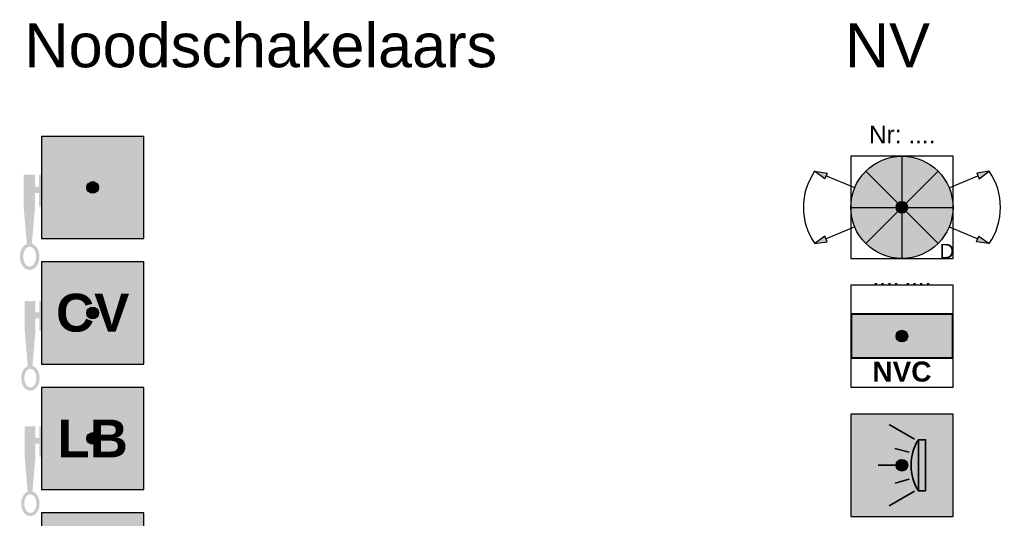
# Model space of a CAD drawing. Header units: millimetres. Extents: x -20879 to 80472, y -12121 to 39016.
# Tile 50 of 63: x 30541 to 37286, y 27940 to 31355. Entities that reach past the tile are written whole.
import ezdxf
from ezdxf.enums import TextEntityAlignment as Align

# ---------------------------------------------------------------- set-up
doc = ezdxf.new("R2010")
doc.units = ezdxf.units.MM
doc.linetypes.add('0', pattern=[0])
doc.linetypes.add('DASHED', pattern=[19.05, 12.7, -6.35])
for name, color, linetype in [('DVD-VB-V_TEXT', 7, 'Continuous'), ('FL6411--_NV', 7, 'Continuous'), ('FL6512--_NS', 7, 'Continuous'), ('RVB-VB-NV_Tekst', 7, 'Continuous')]:
    doc.layers.add(name, color=color, linetype=linetype)
doc.layers.add('RVB-VB-NV_Uitstralingsrichting', color=7, linetype='Continuous', true_color=0xf9a800)
doc.layers.add('RVB-VB-V_Aanwijslijn', color=7, linetype='Continuous', true_color=0xff0001)
doc.styles.add('BURO-012', font='BUROFONT.shx', dxfattribs={"height": 1.2})
doc.styles.add('DVD_ALG 1.8mm_RE', font='arial.ttf', dxfattribs={"height": 1.8})

# ---------------------------------------------------------------- blocks, each defined once
blk = doc.blocks.new('RVB_NV_002_Icon')
at = {"layer": 'FL6411--_NV', "linetype": 'Continuous', "lineweight": 0, "true_color": 0x2e3032}
h = blk.add_hatch(color=250, dxfattribs=at)
h.paths.add_polyline_path([(-3.5, -1.539), (3.5, -1.539), (3.5, 1.539), (-3.5, 1.539)])
h.paths.add_polyline_path([(3.431, 1.471), (3.431, -1.471), (-3.431, -1.471), (-3.431, 1.471)], flags=16)
at = {"layer": 'FL6411--_NV', "linetype": 'Continuous', "lineweight": 0, "true_color": 0xf4f8f4}
blk.add_hatch(color=7, dxfattribs=at).paths.add_polyline_path([(-3.431, -1.471), (3.431, -1.471), (3.431, 1.471), (-3.431, 1.471)])
at = {"layer": 'FL6411--_NV', "linetype": 'Continuous', "lineweight": 0, "true_color": 0xbd3632}
blk.add_hatch(color=15, dxfattribs=at).paths.add_polyline_path([(3.431, -1.471), (3.431, 1.471), (-3.431, -1.471)])
at = {"layer": 'Defpoints'}
blk.add_lwpolyline([(-3.5, -3.5), (3.5, -3.5), (3.5, 3.5), (-3.5, 3.5)], close=True, dxfattribs=at)
at = {"layer": 'FL6411--_NV', "color": 250, "linetype": 'Continuous', "lineweight": 0, "true_color": 0x2e3032}
blk.add_lwpolyline([(-3.5, -1.539), (3.5, -1.539), (3.5, 1.539), (-3.5, 1.539)], close=True, dxfattribs=at)
at = {"layer": 'FL6411--_NV', "color": 18, "linetype": 'Continuous', "lineweight": 0, "true_color": 0x000000}
blk.add_lwpolyline([(-3.431, -1.471), (3.431, -1.471), (3.431, 1.471), (-3.431, 1.471)], close=True, dxfattribs=at)
at = {"layer": 'FL6411--_NV', "color": 250, "linetype": 'Continuous', "lineweight": 0, "true_color": 0x2e3032, "insert": (0, -1.741), "char_height": 1.37255, "width": 0.55706, "attachment_point": 2, "style": 'DVD_ALG 1.8mm_RE'}
blk.add_mtext('{\\f@Arial Unicode MS|b1|i0|c0|p34;NVC}', dxfattribs=at)
blk = doc.blocks.new('RVB_NV_002')
at = {"layer": 'RVB-VB-V_Aanwijslijn'}
h = blk.add_hatch(color=256, dxfattribs=at)
h.dxf.hatch_style = 1
edge = h.paths.add_edge_path()
edge.add_arc((0, 0), 0.4, 0, 360)
at = {"layer": 'Defpoints'}
for points in [[(-0.011, 0.008), (0.011, 0.008)], [(0, 0.017), (0, 0.008)]]:
    blk.add_lwpolyline(points, dxfattribs=at)
at = {"layer": 'RVB-VB-V_Aanwijslijn'}
blk.add_line((0, 0.01), (0, 0), dxfattribs=at)
blk.add_circle((0, 0), 0.4, dxfattribs=at)
blk.add_blockref('RVB_NV_002_Icon', (0, 0))
at = {"layer": 'DVD-VB-V_TEXT', "lineweight": 5, "style": 'DVD_ALG 1.8mm_RE', "flags": 1}
for tag, p in [('$BI_CODE', (8.116, 7.28)), ('$RUIMTECODE', (8.121, 5.039)), ('$FABRIKANT', (8.125, 2.798)), ('$INSTALLATIENUMMER', (8.13, 0.558)), ('$BOUWJAAR', (8.134, -1.683))]:
    blk.add_attdef(tag, p, '', height=1.4, dxfattribs=at)
blk = doc.blocks.new('RVB_NS_001_Icon')
at = {"layer": 'FL6512--_NS', "true_color": 0xfecb00}
h = blk.add_hatch(color=40, dxfattribs=at)
h.dxf.hatch_style = 1
h.paths.add_polyline_path([(3.5, 3.5), (-3.5, 3.5), (-3.5, -3.5), (3.5, -3.5)])
h.paths.add_polyline_path([(0.965, 2.812), (-0.236, 0), (1.355, 0.617), (0.554, -2.112), (0.99, -2.036), (0.059, -3.086), (-0.27, -1.883), (0.093, -2.061), (0.432, -0.36), (-1.355, -1.111), (0.384, 3.092), (0.529, 2.736)], flags=16)
at = {"layer": 'FL6512--_NS', "linetype": 'Continuous', "lineweight": 0, "true_color": 0x2e3032}
blk.add_hatch(color=250, dxfattribs=at).paths.add_polyline_path([(-1.355, -1.111), (0.432, -0.36), (0.093, -2.061), (-0.27, -1.883), (0.059, -3.086), (0.99, -2.036), (0.554, -2.112), (1.355, 0.617), (-0.236, 0), (0.965, 2.812), (0.529, 2.736), (0.384, 3.092)])
h = blk.add_hatch(color=250, dxfattribs=at)
edge = h.paths.add_edge_path()
edge.add_line((-3.947, -1.31), (-3.947, -0.386))
edge.add_line((-3.947, -0.386), (-3.667, -0.386))
edge.add_line((-3.667, -0.386), (-3.667, -1.312))
edge.add_line((-3.667, -1.312), (-3.5, -1.312))
edge.add_line((-3.5, -1.312), (-3.5, 0.875))
edge.add_line((-3.5, 0.875), (-3.667, 0.875))
edge.add_line((-3.667, 0.875), (-3.667, 0.045))
edge.add_line((-3.667, 0.045), (-3.947, 0.045))
edge.add_line((-3.947, 0.045), (-3.947, 0.88))
edge.add_line((-3.947, 0.88), (-4.732, 0.88))
edge.add_line((-4.732, 0.88), (-4.732, -1.31))
edge.add_line((-4.732, -1.31), (-4.511, -3.866))
edge.add_spline(control_points=[(-4.511, -3.866), (-4.527, -3.873), (-4.543, -3.88), (-4.632, -3.924), (-4.696, -3.976), (-4.865, -4.168), (-4.937, -4.338), (-5.001, -4.7), (-4.992, -4.892), (-4.906, -5.201), (-4.844, -5.326), (-4.682, -5.515), (-4.586, -5.585), (-4.363, -5.655), (-4.238, -5.651), (-4.02, -5.567), (-3.929, -5.492), (-3.786, -5.311), (-3.734, -5.204), (-3.616, -4.813), (-3.635, -4.492), (-3.811, -4.121), (-3.888, -4.017), (-4.042, -3.903), (-4.103, -3.872), (-4.166, -3.852)], knot_values=[0.250673, 0.250673, 0.250673, 0.250673, 0.316224, 0.316224, 0.632448, 0.632448, 1.304997, 1.304997, 1.977546, 1.977546, 2.494414, 2.494414, 2.940262, 2.940262, 3.38611, 3.38611, 3.831957, 3.831957, 4.277805, 4.277805, 5.344033, 5.344033, 5.833305, 5.833305, 6.088046, 6.088046, 6.088046, 6.088046], degree=3, periodic=0)
edge.add_line((-4.166, -3.852), (-3.947, -1.31))
edge = h.paths.add_edge_path(flags=16)
edge.add_ellipse((-4.318, -4.737), major_axis=(0, 0.678), ratio=0.649128, start_angle=0, end_angle=360)
at = {"layer": 'Defpoints'}
blk.add_lwpolyline([(-3.5, -3.5), (3.5, -3.5), (3.5, 3.5), (-3.5, 3.5)], close=True, dxfattribs=at)
at = {"layer": 'FL6512--_NS', "color": 40, "linetype": 'Continuous', "lineweight": 0, "true_color": 0xfecb00}
blk.add_lwpolyline([(-3.5, 3.5), (3.5, 3.5), (3.5, -3.5), (-3.5, -3.5)], close=True, dxfattribs=at)
blk = doc.blocks.new('RVB_NS_001')
at = {"layer": 'RVB-VB-V_Aanwijslijn'}
h = blk.add_hatch(color=256, dxfattribs=at)
h.dxf.hatch_style = 1
edge = h.paths.add_edge_path()
edge.add_arc((0, 0), 0.4, 0, 360)
at = {"layer": 'Defpoints'}
for points in [[(-0.011, 0.008), (0.011, 0.008)], [(0, 0.017), (0, 0.008)]]:
    blk.add_lwpolyline(points, dxfattribs=at)
at = {"layer": 'RVB-VB-V_Aanwijslijn'}
blk.add_line((0, 0.01), (0, 0), dxfattribs=at)
blk.add_circle((0, 0), 0.4, dxfattribs=at)
blk.add_blockref('RVB_NS_001_Icon', (0, 0))
at = {"layer": 'DVD-VB-V_TEXT', "lineweight": 5, "style": 'DVD_ALG 1.8mm_RE', "flags": 1}
blk.add_attdef('$RUIMTECODE', (8.121, 5.039), '', height=1.4, dxfattribs=at)
blk = doc.blocks.new('RVB_NS_002_Icon')
at = {"layer": 'FL6512--_NS', "linetype": 'Continuous', "lineweight": 0, "true_color": 0xbd3632}
h = blk.add_hatch(color=15, dxfattribs=at)
h.dxf.hatch_style = 2
h.paths.add_polyline_path([(-3.5, 3.5), (-3.5, -3.5), (3.5, -3.5), (3.5, 3.5)])
h.paths.add_polyline_path([(-3.053, 1.985), (3.053, 1.985), (3.053, -1.985), (-3.053, -1.985)], flags=16)
at = {"layer": 'FL6512--_NS', "linetype": 'Continuous', "lineweight": 0, "true_color": 0x2e3032}
h = blk.add_hatch(color=250, dxfattribs=at)
edge = h.paths.add_edge_path()
edge.add_line((-3.921, -1.233), (-3.921, -0.364))
edge.add_line((-3.921, -0.364), (-3.657, -0.364))
edge.add_line((-3.657, -0.364), (-3.657, -1.235))
edge.add_line((-3.657, -1.235), (-3.5, -1.235))
edge.add_line((-3.5, -1.235), (-3.5, 0.824))
edge.add_line((-3.5, 0.824), (-3.657, 0.824))
edge.add_line((-3.657, 0.824), (-3.657, 0.043))
edge.add_line((-3.657, 0.043), (-3.921, 0.043))
edge.add_line((-3.921, 0.043), (-3.921, 0.829))
edge.add_line((-3.921, 0.829), (-4.659, 0.829))
edge.add_line((-4.659, 0.829), (-4.659, -1.233))
edge.add_line((-4.659, -1.233), (-4.452, -3.639))
edge.add_spline(control_points=[(-4.452, -3.639), (-4.467, -3.645), (-4.482, -3.651), (-4.565, -3.693), (-4.625, -3.743), (-4.785, -3.922), (-4.852, -4.083), (-4.912, -4.423), (-4.904, -4.604), (-4.823, -4.895), (-4.765, -5.013), (-4.613, -5.19), (-4.522, -5.257), (-4.312, -5.323), (-4.195, -5.318), (-3.99, -5.24), (-3.903, -5.169), (-3.769, -4.998), (-3.72, -4.898), (-3.609, -4.53), (-3.627, -4.228), (-3.793, -3.879), (-3.865, -3.781), (-4.01, -3.673), (-4.067, -3.644), (-4.127, -3.626)], knot_values=[0.250673, 0.250673, 0.250673, 0.250673, 0.316224, 0.316224, 0.632448, 0.632448, 1.304997, 1.304997, 1.977546, 1.977546, 2.494414, 2.494414, 2.940262, 2.940262, 3.38611, 3.38611, 3.831957, 3.831957, 4.277805, 4.277805, 5.344033, 5.344033, 5.833305, 5.833305, 6.088046, 6.088046, 6.088046, 6.088046], degree=3, periodic=0)
edge.add_line((-4.127, -3.626), (-3.921, -1.233))
edge = h.paths.add_edge_path(flags=16)
edge.add_ellipse((-4.27, -4.458), major_axis=(0, 0.639), ratio=0.649128, start_angle=0, end_angle=360)
at = {"layer": 'Defpoints'}
blk.add_lwpolyline([(-3.5, -3.5), (3.5, -3.5), (3.5, 3.5), (-3.5, 3.5)], close=True, dxfattribs=at)
at = {"layer": 'FL6512--_NS', "color": 15, "linetype": 'Continuous', "lineweight": 0, "true_color": 0xbd3632}
blk.add_lwpolyline([(-3.5, 3.5), (3.5, 3.5), (3.5, -3.5), (-3.5, -3.5)], close=True, dxfattribs=at)
at = {"layer": 'FL6512--_NS', "color": 7, "linetype": 'Continuous', "lineweight": 0, "true_color": 0xf4f8f4, "insert": (0, 0), "char_height": 2.58889, "width": 0.70048, "attachment_point": 5, "style": 'BURO-012'}
blk.add_mtext('{\\f@Arial Unicode MS|b1|i0|c0|p34;CV}', dxfattribs=at)
blk = doc.blocks.new('RVB_NS_002')
at = {"layer": 'RVB-VB-V_Aanwijslijn'}
h = blk.add_hatch(color=256, dxfattribs=at)
h.dxf.hatch_style = 1
edge = h.paths.add_edge_path()
edge.add_arc((0, 0), 0.4, 0, 360)
at = {"layer": 'Defpoints'}
for points in [[(-0.011, 0.008), (0.011, 0.008)], [(0, 0.017), (0, 0.008)]]:
    blk.add_lwpolyline(points, dxfattribs=at)
at = {"layer": 'RVB-VB-V_Aanwijslijn'}
blk.add_line((0, 0.01), (0, 0), dxfattribs=at)
blk.add_circle((0, 0), 0.4, dxfattribs=at)
blk.add_blockref('RVB_NS_002_Icon', (0, 0))
at = {"layer": 'DVD-VB-V_TEXT', "lineweight": 5, "style": 'DVD_ALG 1.8mm_RE', "flags": 1}
blk.add_attdef('$RUIMTECODE', (8.121, 5.039), '', height=1.4, dxfattribs=at)
blk = doc.blocks.new('RVB_NS_003_Icon')
at = {"layer": 'FL6512--_NS', "linetype": 'Continuous', "lineweight": 0, "true_color": 0xbd3632}
h = blk.add_hatch(color=15, dxfattribs=at)
h.dxf.hatch_style = 2
h.paths.add_polyline_path([(-3.5, 3.5), (-3.5, -3.5), (3.5, -3.5), (3.5, 3.5)])
h.paths.add_polyline_path([(-2.632, 1.942), (2.632, 1.942), (2.632, -1.942), (-2.632, -1.942)], flags=16)
at = {"layer": 'FL6512--_NS', "linetype": 'Continuous', "lineweight": 0, "true_color": 0x2e3032}
h = blk.add_hatch(color=250, dxfattribs=at)
edge = h.paths.add_edge_path()
edge.add_line((-3.921, -1.233), (-3.921, -0.364))
edge.add_line((-3.921, -0.364), (-3.657, -0.364))
edge.add_line((-3.657, -0.364), (-3.657, -1.235))
edge.add_line((-3.657, -1.235), (-3.5, -1.235))
edge.add_line((-3.5, -1.235), (-3.5, 0.824))
edge.add_line((-3.5, 0.824), (-3.657, 0.824))
edge.add_line((-3.657, 0.824), (-3.657, 0.043))
edge.add_line((-3.657, 0.043), (-3.921, 0.043))
edge.add_line((-3.921, 0.043), (-3.921, 0.829))
edge.add_line((-3.921, 0.829), (-4.659, 0.829))
edge.add_line((-4.659, 0.829), (-4.659, -1.233))
edge.add_line((-4.659, -1.233), (-4.452, -3.639))
edge.add_spline(control_points=[(-4.452, -3.639), (-4.467, -3.645), (-4.482, -3.651), (-4.565, -3.693), (-4.625, -3.743), (-4.785, -3.922), (-4.852, -4.083), (-4.912, -4.423), (-4.904, -4.604), (-4.823, -4.895), (-4.765, -5.013), (-4.613, -5.19), (-4.522, -5.257), (-4.312, -5.323), (-4.195, -5.318), (-3.99, -5.24), (-3.903, -5.169), (-3.769, -4.998), (-3.72, -4.898), (-3.609, -4.53), (-3.627, -4.228), (-3.793, -3.879), (-3.865, -3.781), (-4.01, -3.673), (-4.067, -3.644), (-4.127, -3.626)], knot_values=[0.250673, 0.250673, 0.250673, 0.250673, 0.316224, 0.316224, 0.632448, 0.632448, 1.304997, 1.304997, 1.977546, 1.977546, 2.494414, 2.494414, 2.940262, 2.940262, 3.38611, 3.38611, 3.831957, 3.831957, 4.277805, 4.277805, 5.344033, 5.344033, 5.833305, 5.833305, 6.088046, 6.088046, 6.088046, 6.088046], degree=3, periodic=0)
edge.add_line((-4.127, -3.626), (-3.921, -1.233))
edge = h.paths.add_edge_path(flags=16)
edge.add_ellipse((-4.27, -4.458), major_axis=(0, 0.639), ratio=0.649128, start_angle=0, end_angle=360)
at = {"layer": 'Defpoints'}
blk.add_lwpolyline([(-3.5, -3.5), (3.5, -3.5), (3.5, 3.5), (-3.5, 3.5)], close=True, dxfattribs=at)
at = {"layer": 'FL6512--_NS', "color": 15, "linetype": 'Continuous', "lineweight": 0, "true_color": 0xbd3632}
blk.add_lwpolyline([(-3.5, 3.5), (3.5, 3.5), (3.5, -3.5), (-3.5, -3.5)], close=True, dxfattribs=at)
at = {"layer": 'FL6512--_NS', "color": 7, "linetype": 'Continuous', "lineweight": 0, "true_color": 0xf4f8f4, "insert": (0, 0), "char_height": 2.58889, "width": 0.70048, "attachment_point": 5, "style": 'BURO-012'}
blk.add_mtext('{\\f@Arial Unicode MS|b1|i0|c0|p34;LB}', dxfattribs=at)
blk = doc.blocks.new('RVB_NS_003')
at = {"layer": 'RVB-VB-V_Aanwijslijn'}
h = blk.add_hatch(color=256, dxfattribs=at)
h.dxf.hatch_style = 1
edge = h.paths.add_edge_path()
edge.add_arc((0, 0), 0.4, 0, 360)
at = {"layer": 'Defpoints'}
for points in [[(-0.011, 0.008), (0.011, 0.008)], [(0, 0.017), (0, 0.008)]]:
    blk.add_lwpolyline(points, dxfattribs=at)
at = {"layer": 'RVB-VB-V_Aanwijslijn'}
blk.add_line((0, 0.01), (0, 0), dxfattribs=at)
blk.add_circle((0, 0), 0.4, dxfattribs=at)
blk.add_blockref('RVB_NS_003_Icon', (0, 0))
at = {"layer": 'DVD-VB-V_TEXT', "lineweight": 5, "style": 'DVD_ALG 1.8mm_RE', "flags": 1}
blk.add_attdef('$RUIMTECODE', (8.121, 5.039), '', height=1.4, dxfattribs=at)
blk = doc.blocks.new('RVB_NS_004_Icon')
at = {"layer": 'FL6512--_NS', "linetype": 'Continuous', "lineweight": 0, "true_color": 0xbd3632}
h = blk.add_hatch(color=15, dxfattribs=at)
h.dxf.hatch_style = 2
h.paths.add_polyline_path([(-3.5, 3.5), (-3.5, -3.5), (3.5, -3.5), (3.5, 3.5)])
h.paths.add_polyline_path([(-3.482, 1.942), (3.482, 1.942), (3.482, -1.942), (-3.482, -1.942)], flags=16)
at = {"layer": 'FL6512--_NS', "linetype": 'Continuous', "lineweight": 0, "true_color": 0x2e3032}
h = blk.add_hatch(color=250, dxfattribs=at)
edge = h.paths.add_edge_path()
edge.add_line((-3.921, -1.233), (-3.921, -0.364))
edge.add_line((-3.921, -0.364), (-3.657, -0.364))
edge.add_line((-3.657, -0.364), (-3.657, -1.235))
edge.add_line((-3.657, -1.235), (-3.5, -1.235))
edge.add_line((-3.5, -1.235), (-3.5, 0.824))
edge.add_line((-3.5, 0.824), (-3.657, 0.824))
edge.add_line((-3.657, 0.824), (-3.657, 0.043))
edge.add_line((-3.657, 0.043), (-3.921, 0.043))
edge.add_line((-3.921, 0.043), (-3.921, 0.829))
edge.add_line((-3.921, 0.829), (-4.659, 0.829))
edge.add_line((-4.659, 0.829), (-4.659, -1.233))
edge.add_line((-4.659, -1.233), (-4.452, -3.639))
edge.add_spline(control_points=[(-4.452, -3.639), (-4.467, -3.645), (-4.482, -3.651), (-4.565, -3.693), (-4.625, -3.743), (-4.785, -3.922), (-4.852, -4.083), (-4.912, -4.423), (-4.904, -4.604), (-4.823, -4.895), (-4.765, -5.013), (-4.613, -5.19), (-4.522, -5.257), (-4.312, -5.323), (-4.195, -5.318), (-3.99, -5.24), (-3.903, -5.169), (-3.769, -4.998), (-3.72, -4.898), (-3.609, -4.53), (-3.627, -4.228), (-3.793, -3.879), (-3.865, -3.781), (-4.01, -3.673), (-4.067, -3.644), (-4.127, -3.626)], knot_values=[0.250673, 0.250673, 0.250673, 0.250673, 0.316224, 0.316224, 0.632448, 0.632448, 1.304997, 1.304997, 1.977546, 1.977546, 2.494414, 2.494414, 2.940262, 2.940262, 3.38611, 3.38611, 3.831957, 3.831957, 4.277805, 4.277805, 5.344033, 5.344033, 5.833305, 5.833305, 6.088046, 6.088046, 6.088046, 6.088046], degree=3, periodic=0)
edge.add_line((-4.127, -3.626), (-3.921, -1.233))
edge = h.paths.add_edge_path(flags=16)
edge.add_ellipse((-4.27, -4.458), major_axis=(0, 0.639), ratio=0.649128, start_angle=0, end_angle=360)
at = {"layer": 'Defpoints'}
blk.add_lwpolyline([(-3.5, -3.5), (3.5, -3.5), (3.5, 3.5), (-3.5, 3.5)], close=True, dxfattribs=at)
at = {"layer": 'FL6512--_NS', "color": 15, "linetype": 'Continuous', "lineweight": 0, "true_color": 0xbd3632}
blk.add_lwpolyline([(-3.5, 3.5), (3.5, 3.5), (3.5, -3.5), (-3.5, -3.5)], close=True, dxfattribs=at)
at = {"layer": 'FL6512--_NS', "color": 7, "linetype": 'Continuous', "lineweight": 0, "true_color": 0xf4f8f4, "insert": (0, 0), "char_height": 2.58889, "width": 0.70048, "attachment_point": 5, "style": 'BURO-012'}
blk.add_mtext('{\\f@Arial Unicode MS|b1|i0|c0|p34;RW}', dxfattribs=at)
blk = doc.blocks.new('RVB_NS_004')
at = {"layer": 'RVB-VB-V_Aanwijslijn'}
h = blk.add_hatch(color=256, dxfattribs=at)
h.dxf.hatch_style = 1
edge = h.paths.add_edge_path()
edge.add_arc((0, 0), 0.4, 0, 360)
at = {"layer": 'Defpoints'}
for points in [[(-0.011, 0.008), (0.011, 0.008)], [(0, 0.017), (0, 0.008)]]:
    blk.add_lwpolyline(points, dxfattribs=at)
at = {"layer": 'RVB-VB-V_Aanwijslijn'}
blk.add_line((0, 0.01), (0, 0), dxfattribs=at)
blk.add_circle((0, 0), 0.4, dxfattribs=at)
blk.add_blockref('RVB_NS_004_Icon', (0, 0))
at = {"layer": 'DVD-VB-V_TEXT', "lineweight": 5, "style": 'DVD_ALG 1.8mm_RE', "flags": 1}
blk.add_attdef('$RUIMTECODE', (8.121, 5.039), '', height=1.4, dxfattribs=at)
blk = doc.blocks.new('RVB_OV_001_v01_Icon')
at = {"layer": 'FL6411--_NV', "true_color": 0x444546}
h = blk.add_hatch(color=149, dxfattribs=at)
h.dxf.hatch_style = 1
h.paths.add_polyline_path([(3.5, 3.5), (-3.5, 3.5), (-3.5, -3.5), (3.5, -3.5)])
h.paths.add_polyline_path([(1.125, -1.75, -0.285714), (1.125, 1.75)], flags=16)
at = {"layer": 'FL6411--_NV', "true_color": 0xf4f8f4}
h = blk.add_hatch(color=7, dxfattribs=at)
h.dxf.hatch_style = 1
edge = h.paths.add_edge_path()
edge.add_line((1.125, 1.75), (1.125, -1.75))
edge.add_arc((3.937, 0), 3.312, 148.10921, 211.89079, ccw=False)
at = {"layer": 'Defpoints'}
blk.add_lwpolyline([(-3.5, -3.5), (3.5, -3.5), (3.5, 3.5), (-3.5, 3.5)], close=True, dxfattribs=at)
at = {"layer": 'FL6411--_NV', "color": 7, "lineweight": 35, "true_color": 0xf4f8f4}
for p, q in [((0.852, 1.781), (-0.88, 2.781)), ((0.49, 0.897), (-0.478, 1.148)), ((0.375, 0), (-1.625, 0)), ((0.506, -0.956), (-0.458, -1.224)), ((0.852, -1.781), (-0.88, -2.781))]:
    blk.add_line(p, q, dxfattribs=at)
at = {"layer": 'FL6411--_NV'}
blk.add_lwpolyline([(-3.5, -3.5), (3.5, -3.5), (3.5, 3.5), (-3.5, 3.5)], close=True, dxfattribs=at)
at = {"layer": 'FL6411--_NV', "color": 7, "lineweight": 35, "true_color": 0xf4f8f4}
blk.add_lwpolyline([(1.125, 1.75), (1.125, -1.75, -0.285714)], format="xyb", close=True, dxfattribs=at)
blk.add_lwpolyline([(1.125, -1.75), (1.625, -1.75), (1.625, 1.75), (1.125, 1.75)], close=True, dxfattribs=at)
blk = doc.blocks.new('RVB_OV_001_v01')
at = {"layer": 'RVB-VB-V_Aanwijslijn'}
h = blk.add_hatch(color=256, dxfattribs=at)
h.dxf.hatch_style = 1
edge = h.paths.add_edge_path()
edge.add_arc((0, 0), 0.4, 0, 360)
at = {"layer": 'Defpoints'}
for points in [[(-0.011, 0.008), (0.011, 0.008)], [(0, 0.017), (0, 0.008)]]:
    blk.add_lwpolyline(points, dxfattribs=at)
at = {"layer": 'RVB-VB-V_Aanwijslijn'}
blk.add_line((0, 0.01), (0, 0), dxfattribs=at)
blk.add_circle((0, 0), 0.4, dxfattribs=at)
blk.add_blockref('RVB_OV_001_v01_Icon', (0, 0))
blk = doc.blocks.new('RVB_NV_001_v05_Icon')
at = {"layer": 'FL6411--_NV', "true_color": 0xf4f8f4}
h = blk.add_hatch(color=7, dxfattribs=at)
edge = h.paths.add_edge_path()
edge.add_arc((0, 0), 3.5, 0, 360)
at = {"layer": 'Defpoints'}
blk.add_lwpolyline([(-3.5, -3.5), (3.5, -3.5), (3.5, 3.5), (-3.5, 3.5)], close=True, dxfattribs=at)
at = {"layer": 'FL6411--_NV', "color": 1, "linetype": '0'}
for p, q in [((0, 3.5), (0, -3.5)), ((-2.475, 2.475), (2.475, -2.475)), ((-2.475, -2.475), (2.475, 2.475)), ((-3.5, 0), (3.5, 0))]:
    blk.add_line(p, q, dxfattribs=at)
at = {"layer": 'FL6411--_NV', "color": 15, "linetype": '0', "true_color": 0xbd3632}
for p, q in [((0, 3.5), (0, -3.5)), ((-2.475, 2.475), (2.475, -2.475)), ((-2.475, -2.475), (2.475, 2.475)), ((-3.5, 0), (3.5, 0))]:
    blk.add_line(p, q, dxfattribs=at)
at = {"layer": 'FL6411--_NV', "color": 250, "linetype": '0', "true_color": 0x2e3032}
blk.add_circle((0, 0), 3.5, dxfattribs=at)
blk = doc.blocks.new('RVB_NV_001_v05')
at = {"layer": 'RVB-VB-NV_Uitstralingsrichting'}
h = blk.add_hatch(color=256, dxfattribs=at)
h.dxf.hatch_style = 1
h.paths.add_polyline_path([(-5.123, 2.349), (-5.282, 1.962), (-5.978, 2.475)])
h = blk.add_hatch(color=256, dxfattribs=at)
h.dxf.hatch_style = 1
h.paths.add_polyline_path([(5.123, 2.349), (5.282, 1.962), (5.978, 2.475)])
h = blk.add_hatch(color=256, dxfattribs=at)
h.dxf.hatch_style = 1
h.paths.add_polyline_path([(-5.118, -2.353), (-5.278, -1.965), (-5.972, -2.48)])
h = blk.add_hatch(color=256, dxfattribs=at)
h.dxf.hatch_style = 1
h.paths.add_polyline_path([(5.118, -2.353), (5.278, -1.965), (5.972, -2.48)])
at = {"layer": 'RVB-VB-V_Aanwijslijn'}
h = blk.add_hatch(color=256, dxfattribs=at)
h.dxf.hatch_style = 1
edge = h.paths.add_edge_path()
edge.add_arc((0, 0), 0.4, 0, 360)
at = {"layer": 'Defpoints'}
for points in [[(-0.011, 0.008), (0.011, 0.008)], [(0, 0.017), (0, 0.008)]]:
    blk.add_lwpolyline(points, dxfattribs=at)
at = {"layer": 'RVB-VB-NV_Uitstralingsrichting'}
for points in [[(-5.123, 2.349), (-5.282, 1.962), (-5.978, 2.475)], [(5.123, 2.349), (5.282, 1.962), (5.978, 2.475)], [(-5.118, -2.353), (-5.278, -1.965), (-5.972, -2.48)], [(5.118, -2.353), (5.278, -1.965), (5.972, -2.48)]]:
    blk.add_lwpolyline(points, close=True, dxfattribs=at)
at = {"layer": 'RVB-VB-NV_Uitstralingsrichting', "linetype": 'DASHED'}
for points in [[(-3.236, 1.346), (-5.203, 2.155)], [(3.236, 1.346), (5.203, 2.155)], [(-3.233, -1.345), (-5.198, -2.159)], [(3.233, -1.345), (5.198, -2.159)]]:
    blk.add_lwpolyline(points, dxfattribs=at)
at = {"layer": 'RVB-VB-NV_Uitstralingsrichting'}
for centre, start, end in [((-2.417, 0.001), 145.20978, 214.91711), ((2.417, 0.001), 325.08289, 34.79022)]:
    blk.add_arc(centre, 4.335, start, end, dxfattribs=at)
at = {"layer": 'RVB-VB-V_Aanwijslijn'}
blk.add_line((0, 0.01), (0, 0), dxfattribs=at)
blk.add_circle((0, 0), 0.4, dxfattribs=at)
blk.add_blockref('RVB_NV_001_v05_Icon', (0, 0))
at = {"layer": 'DVD-VB-V_TEXT', "lineweight": 5, "style": 'DVD_ALG 1.8mm_RE', "flags": 1}
for tag, p in [('$RUIMTECODE', (8.121, 5.039)), ('$ARMCODE', (8.121, 3.144)), ('$SUBGROEP', (8.121, 1.249))]:
    blk.add_attdef(tag, p, '', height=1.4, dxfattribs=at)
at = {"layer": 'RVB-VB-NV_Tekst', "insert": (3.082, -3), "char_height": 1, "attachment_point": 5, "style": 'DVD_ALG 1.8mm_RE'}
blk.add_mtext_dynamic_manual_height_columns('D', width=1, gutter_width=7.5, heights=[0], dxfattribs=at)
at = {"layer": 'RVB-VB-NV_Tekst', "color": 15, "lineweight": 5, "true_color": 0xbd3632, "style": 'DVD_ALG 1.8mm_RE'}
blk.add_attdef('$ARMATUURNR', text='', height=1.2, dxfattribs=at).set_placement((0.018, 4.028), align=Align.BOTTOM_CENTER)
at = {"layer": 'RVB-VB-NV_Tekst', "lineweight": 5, "style": 'DVD_ALG 1.8mm_RE'}
blk.add_attdef('$TOEPASSING', text='', height=1, dxfattribs=at).set_placement((-2.391, -3.533), align=Align.RIGHT)
at = {"layer": 'RVB-VB-NV_Tekst', "color": 116, "lineweight": 5, "true_color": 0x008542, "style": 'DVD_ALG 1.8mm_RE'}
blk.add_attdef('$KAST', text='', height=1.2, dxfattribs=at).set_placement((-0.161, -5.718), align=Align.BOTTOM_RIGHT)
blk.add_attdef('$GROEP', text='', height=1.2, dxfattribs=at).set_placement((0.161, -5.718), align=Align.BOTTOM_LEFT)

msp = doc.modelspace()

# ---------------------------------------------------------------- block references
at = {"lineweight": 0, "xscale": 100, "yscale": 100, "zscale": 100}
msp.add_blockref('RVB_NV_001_v05', (36584.3, 30069.8), dxfattribs=at).add_auto_attribs({'$ARMATUURNR': 'Nr: ....', '$KAST': '....', '$GROEP': '....'})
at = {"xscale": 100, "yscale": 100, "zscale": 100}
for name, p in [('RVB_NS_001', (31041.3, 30205.9)), ('RVB_NS_002', (31041.3, 29346.4)), ('RVB_NV_002', (36584.3, 29188)), ('RVB_NS_003', (31041.3, 28486.9)), ('RVB_NS_004', (31041.3, 27627.3))]:
    msp.add_blockref(name, p, dxfattribs=at)
at = {"lineweight": 0, "xscale": 100, "yscale": 100, "zscale": 100}
msp.add_blockref('RVB_OV_001_v01', (36584.3, 28303.7), dxfattribs=at)

# ---------------------------------------------------------------- texts
at = {"layer": 'DVD-VB-V_TEXT', "color": 7, "style": 'DVD_ALG 1.8mm_RE'}
for s, p in [('Noodschakelaars', (30573.6, 31029.2)), ('NV', (36194.2, 31029.2))]:
    msp.add_text(s, height=300, dxfattribs=at).set_placement(p)

doc.saveas('drawing.dxf')
